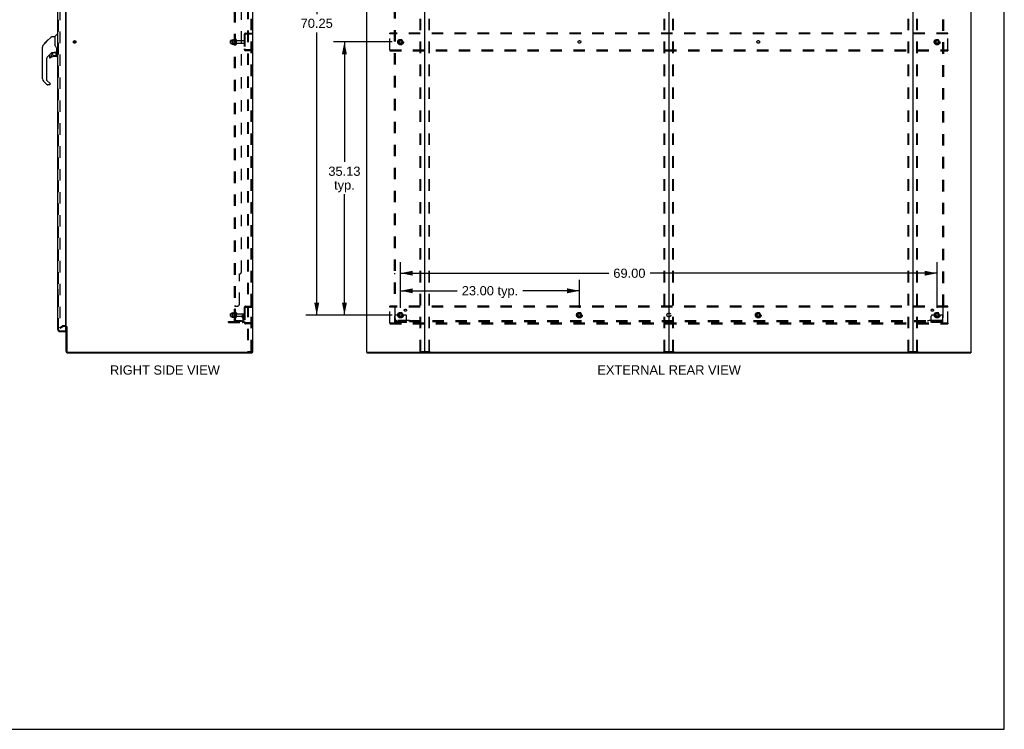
# Model space of a CAD drawing. Header units: inches. Extents: x 0 to 268, y 0 to 174.
# Tile 68 of 71: x 142 to 268, y 0 to 91. Entities that reach past the tile are written whole.
import ezdxf

# ---------------------------------------------------------------- set-up
doc = ezdxf.new("R2010")
doc.units = ezdxf.units.IN
doc.header["$LTSCALE"] = 14.749625
doc.header["$MEASUREMENT"] = 0
doc.linetypes.add('DOT', pattern=[0.2, 0.1, -0.1])
doc.linetypes.add('HIDDEN', pattern=[0.2, 0.1, -0.1])
doc.layers.get('0').update_dxf_attribs({"linetype": 'CONTINUOUS'})
for name, color, linetype in [('DEFAULT_2', 8, 'HIDDEN'), ('DIMENSIONS', 7, 'CONTINUOUS'), ('LEFTHAND_DOOR_ASSEMBLY', 7, 'CONTINUOUS'), ('RIGHTHAND_DOOR_ASSEMBLY', 7, 'CONTINUOUS'), ('SUBPANEL', 7, 'CONTINUOUS')]:
    doc.layers.add(name, color=color, linetype=linetype)
doc.styles.get("Standard").update_dxf_attribs({"font": 'arial.ttf'})
doc.dimstyles.new('DIMSTYLE_1', dxfattribs={"dimtxt": 1.183125, "dimasz": 1.5775, "dimexe": 0.09, "dimexo": 0.07, "dimgap": 0.0375, "dimtad": 0, "dimtih": 1, "dimtoh": 1, "dimzin": 4, "dimdsep": 46, "dimtxsty": 'Standard', "dimblk": '_FILLED', "dimblk1": '_FILLED', "dimblk2": '_FILLED', "dimcen": 0.09, "dimadec": 3, "dimazin": 1, "dimtfac": 1, "dimtdec": 3, "dimtofl": 0, "dimtmove": 0, "dimatfit": 3, "dimldrblk": '_FILLED', "dimfxl": 0, "dimtolj": 1, "dimtzin": 4, "dimarcsym": 0})

# ---------------------------------------------------------------- blocks, each defined once
blk = doc.blocks.new('_FILLED')
at = {"color": 0, "linetype": 'ByBlock'}
blk.add_solid([(0, 0), (-1, 0.2), (-1, -0.2)], dxfattribs=at)
blk = doc.blocks.new('*D2')
at = {"layer": 'DIMENSIONS', "color": 2, "linetype": 'Continuous'}
for p, q in [((146.55, 120.73), (151.73, 120.73)), ((169.18, 120.73), (164.01, 120.73))]:
    blk.add_line(p, q, dxfattribs=at)
at = {"layer": 'DIMENSIONS', "color": 2, "linetype": 'Continuous', "xscale": 1.5775, "yscale": 1.5775, "zscale": 1.5775, "rotation": 180}
blk.add_blockref('_FILLED', (146.55, 120.73), dxfattribs=at)
at = {"layer": 'DIMENSIONS', "color": 2, "linetype": 'Continuous', "xscale": 1.5775, "yscale": 1.5775, "zscale": 1.5775}
blk.add_blockref('_FILLED', (169.18, 120.73), dxfattribs=at)
at = {"layer": 'DIMENSIONS', "color": 2, "linetype": 'Continuous', "insert": (157.87, 121.32), "char_height": 1.1831, "width": 11.1011, "attachment_point": 2, "line_spacing_factor": 0.9}
blk.add_mtext('22.63 USABLE\\PDEPTH', dxfattribs=at)
blk = doc.blocks.new('*D3')
at = {"layer": 'DIMENSIONS', "color": 2, "linetype": 'Continuous'}
for p, q in [((190.53, 54.22), (190.53, 57.82)), ((213.53, 54.22), (213.53, 57.82)), ((190.53, 56.4), (197.82, 56.4)), ((213.53, 56.4), (206.25, 56.4))]:
    blk.add_line(p, q, dxfattribs=at)
at = {"layer": 'DIMENSIONS', "color": 2, "linetype": 'Continuous', "xscale": 1.5775, "yscale": 1.5775, "zscale": 1.5775, "rotation": 180}
blk.add_blockref('_FILLED', (190.53, 56.4), dxfattribs=at)
at = {"layer": 'DIMENSIONS', "color": 2, "linetype": 'Continuous', "xscale": 1.5775, "yscale": 1.5775, "zscale": 1.5775}
blk.add_blockref('_FILLED', (213.53, 56.4), dxfattribs=at)
at = {"layer": 'DIMENSIONS', "color": 2, "linetype": 'Continuous', "insert": (202.03, 57), "char_height": 1.183, "width": 7.2527, "attachment_point": 2, "line_spacing_factor": 0.9}
blk.add_mtext('23.00 typ.', dxfattribs=at)
blk = doc.blocks.new('*D4')
at = {"layer": 'DIMENSIONS', "color": 2, "linetype": 'Continuous'}
for p, q in [((189.43, 123.53), (178.33, 123.53)), ((179.75, 123.53), (179.75, 91.99)), ((179.75, 53.28), (179.75, 89.63)), ((189.43, 53.28), (178.33, 53.28))]:
    blk.add_line(p, q, dxfattribs=at)
at = {"layer": 'DIMENSIONS', "color": 2, "linetype": 'Continuous', "xscale": 1.5775, "yscale": 1.5775, "zscale": 1.5775}
for p, rotation in [((179.75, 123.53), 90), ((179.75, 53.28), 270)]:
    blk.add_blockref('_FILLED', p, dxfattribs=dict(at, rotation=rotation))
at = {"layer": 'DIMENSIONS', "color": 2, "linetype": 'Continuous', "insert": (179.75, 91.4), "char_height": 1.183, "width": 4.1343, "attachment_point": 2, "line_spacing_factor": 0.9}
blk.add_mtext('70.25', dxfattribs=at)
blk = doc.blocks.new('*D5')
at = {"layer": 'DIMENSIONS', "color": 2, "linetype": 'Continuous'}
for p, q in [((190.53, 54.22), (190.53, 60.08)), ((259.53, 54.22), (259.53, 60.08)), ((190.53, 58.66), (217.31, 58.66)), ((259.53, 58.66), (222.62, 58.66))]:
    blk.add_line(p, q, dxfattribs=at)
at = {"layer": 'DIMENSIONS', "color": 2, "linetype": 'Continuous', "xscale": 1.5775, "yscale": 1.5775, "zscale": 1.5775, "rotation": 180}
blk.add_blockref('_FILLED', (190.53, 58.66), dxfattribs=at)
at = {"layer": 'DIMENSIONS', "color": 2, "linetype": 'Continuous', "xscale": 1.5775, "yscale": 1.5775, "zscale": 1.5775}
blk.add_blockref('_FILLED', (259.53, 58.66), dxfattribs=at)
at = {"layer": 'DIMENSIONS', "color": 2, "linetype": 'Continuous', "insert": (219.96, 59.25), "char_height": 1.183, "width": 4.1343, "attachment_point": 2, "line_spacing_factor": 0.9}
blk.add_mtext('69.00', dxfattribs=at)
blk = doc.blocks.new('*D6')
at = {"layer": 'DIMENSIONS', "color": 2, "linetype": 'Continuous'}
for p, q in [((189.43, 88.41), (181.89, 88.41)), ((183.31, 88.41), (183.31, 72.97)), ((183.31, 53.28), (183.31, 68.82)), ((189.43, 53.28), (181.89, 53.28))]:
    blk.add_line(p, q, dxfattribs=at)
at = {"layer": 'DIMENSIONS', "color": 2, "linetype": 'Continuous', "xscale": 1.5775, "yscale": 1.5775, "zscale": 1.5775}
for p, rotation in [((183.31, 88.41), 90), ((183.31, 53.28), 270)]:
    blk.add_blockref('_FILLED', p, dxfattribs=dict(at, rotation=rotation))
at = {"layer": 'DIMENSIONS', "color": 2, "linetype": 'Continuous', "insert": (183.31, 72.37), "char_height": 1.183, "width": 4.1343, "attachment_point": 2, "line_spacing_factor": 0.9}
blk.add_mtext('35.13\\Ptyp.', dxfattribs=at)

msp = doc.modelspace()

# ---------------------------------------------------------------- linework, layer by layer
at = {"color": 7, "linetype": 'Continuous'}
for p, q in [((268.175, 0), (268.175, 173.525)), ((225.035, 128.263), (225.035, 48.551)), ((171.419, 48.511), (171.453, 48.511)), ((171.457, 48.511), (171.457, 48.407)), ((186.212, 48.511), (186.212, 48.407)), ((186.221, 48.511), (186.25, 48.511)), ((193.62, 48.511), (256.45, 48.511)), ((263.82, 48.511), (263.849, 48.511)), ((263.858, 48.511), (263.858, 48.407)), ((0, 0), (268.175, 0))]:
    msp.add_line(p, q, dxfattribs=at)
at = {"color": 3, "linetype": 'Continuous'}
for p, q in [((171.509, 128.303), (171.509, 48.511)), ((186.16, 128.303), (186.16, 48.511)), ((193.66, 48.551), (193.66, 128.263)), ((256.41, 128.263), (256.41, 48.551)), ((263.91, 48.511), (263.91, 128.303)), ((147.509, 51.855), (147.509, 124.959)), ((147.509, 48.654), (147.509, 51.803)), ((147.613, 51.814), (147.613, 48.654)), ((147.755, 48.511), (171.419, 48.511)), ((147.755, 48.407), (171.457, 48.407)), ((171.509, 48.511), (171.453, 48.511)), ((186.221, 48.511), (186.16, 48.511)), ((186.212, 48.407), (263.858, 48.407)), ((186.25, 48.511), (193.62, 48.511)), ((256.45, 48.511), (263.82, 48.511)), ((263.849, 48.511), (263.91, 48.511))]:
    msp.add_line(p, q, dxfattribs=at)
for centre, radius, start, end in [((147.366, 51.661), 0.142, 0, 63.51872), ((147.755, 48.654), 0.246, 180, 270), ((147.755, 48.654), 0.142, 180, 270), ((193.62, 48.551), 0.04, 270, 360), ((256.45, 48.551), 0.04, 180, 270)]:
    msp.add_arc(centre, radius, start, end, dxfattribs=at)
at = {"color": 7, "linetype": 'Continuous'}
for centre, radius, start, end in [((147.366, 51.661), 0.246, 35.32724, 51.92273), ((193.7, 48.551), 0.04, 180, 270), ((224.995, 48.551), 0.04, 270, 360), ((225.075, 48.551), 0.04, 180, 270), ((256.37, 48.551), 0.04, 270, 360)]:
    msp.add_arc(centre, radius, start, end, dxfattribs=at)
at = {"layer": 'DEFAULT_2', "color": 8, "linetype": 'HIDDEN'}
for p, q in [((170.83, 128.22), (170.83, 48.595)), ((170.934, 128.22), (170.934, 48.595)), ((171.331, 48.625), (171.331, 128.19)), ((171.405, 48.625), (171.405, 128.19)), ((193.056, 48.625), (193.056, 128.19)), ((193.129, 48.625), (193.129, 128.19)), ((194.19, 48.625), (194.19, 128.19)), ((194.264, 48.625), (194.264, 128.19)), ((224.431, 48.625), (224.431, 128.19)), ((224.504, 48.625), (224.504, 128.19)), ((225.565, 48.625), (225.565, 128.19)), ((225.639, 48.625), (225.639, 128.19)), ((255.806, 48.625), (255.806, 128.19)), ((255.879, 48.625), (255.879, 128.19)), ((256.94, 48.625), (256.94, 128.19)), ((257.014, 48.625), (257.014, 128.19)), ((146.696, 125.142), (146.696, 51.673)), ((168.844, 88.663), (168.844, 88.152)), ((168.854, 88.685), (169.082, 88.685)), ((169.11, 88.763), (169.11, 88.051)), ((169.18, 88.741), (169.18, 88.073)), ((169.305, 88.15), (169.305, 88.665)), ((169.415, 88.15), (169.415, 88.665)), ((170.405, 89.286), (170.405, 87.529)), ((170.509, 89.286), (170.509, 87.529)), ((170.651, 89.532), (171.405, 89.532)), ((170.651, 89.428), (171.405, 89.428)), ((170.733, 89.532), (170.733, 89.428)), ((189.16, 89.428), (189.16, 89.532)), ((260.91, 89.532), (189.16, 89.532)), ((189.16, 87.386), (189.16, 89.428)), ((260.91, 89.428), (189.16, 89.428)), ((190.372, 88.68), (190.217, 88.412)), ((190.689, 88.685), (190.38, 88.685)), ((190.852, 88.412), (190.698, 88.68)), ((259.372, 88.68), (259.217, 88.412)), ((259.689, 88.685), (259.38, 88.685)), ((259.852, 88.412), (259.698, 88.68)), ((260.91, 89.428), (260.91, 89.532)), ((260.91, 87.386), (260.91, 89.428)), ((168.68, 88.25), (168.68, 88.565)), ((168.71, 88.595), (169.305, 88.595)), ((168.71, 88.22), (169.305, 88.22)), ((168.864, 88.591), (168.844, 88.611)), ((168.864, 88.224), (168.844, 88.204)), ((168.854, 88.13), (169.082, 88.13)), ((169.16, 88.591), (168.864, 88.591)), ((168.864, 88.591), (168.864, 88.224)), ((169.16, 88.224), (168.864, 88.224)), ((169.16, 88.591), (169.18, 88.611)), ((169.16, 88.591), (169.16, 88.224)), ((169.16, 88.224), (169.18, 88.204)), ((169.477, 88.572), (170.375, 88.572)), ((169.477, 88.242), (170.375, 88.242)), ((171.405, 87.386), (170.651, 87.386)), ((170.733, 87.386), (170.733, 87.282)), ((189.16, 87.386), (189.16, 87.282)), ((189.16, 87.386), (260.91, 87.386)), ((190.217, 88.402), (190.372, 88.135)), ((190.689, 88.13), (190.38, 88.13)), ((190.698, 88.135), (190.852, 88.402)), ((259.217, 88.402), (259.372, 88.135)), ((259.689, 88.13), (259.38, 88.13)), ((259.698, 88.135), (259.852, 88.402)), ((260.91, 87.386), (260.91, 87.282)), ((171.405, 87.282), (170.651, 87.282)), ((189.16, 87.282), (260.91, 87.282)), ((168.68, 53.125), (168.68, 53.44)), ((168.71, 53.47), (169.305, 53.47)), ((168.844, 53.538), (168.844, 53.027)), ((168.864, 53.466), (168.844, 53.486)), ((168.854, 53.56), (169.082, 53.56)), ((169.16, 53.466), (168.864, 53.466)), ((168.864, 53.466), (168.864, 53.099)), ((169.11, 53.638), (169.11, 52.926)), ((169.16, 53.466), (169.18, 53.486)), ((169.16, 53.466), (169.16, 53.099)), ((169.18, 53.616), (169.18, 52.948)), ((169.305, 53.025), (169.305, 53.54)), ((169.415, 53.025), (169.415, 53.54)), ((169.477, 53.447), (170.375, 53.447)), ((170.211, 53.282), (170.301, 53.282)), ((170.211, 52.942), (170.211, 53.282)), ((170.301, 53.282), (170.405, 53.282)), ((170.301, 52.581), (170.301, 53.282)), ((170.315, 52.942), (170.315, 53.282)), ((170.405, 53.282), (170.366, 53.282)), ((170.405, 54.161), (170.405, 52.404)), ((170.509, 54.161), (170.509, 52.404)), ((170.651, 54.407), (171.405, 54.407)), ((170.651, 54.303), (171.405, 54.303)), ((170.733, 54.407), (170.733, 54.303)), ((189.16, 54.303), (189.16, 54.407)), ((260.91, 54.407), (189.16, 54.407)), ((189.16, 52.261), (189.16, 54.303)), ((260.91, 54.303), (189.16, 54.303)), ((189.999, 53.282), (189.91, 53.282)), ((190.12, 53.282), (189.999, 53.282)), ((190.36, 53.282), (190.12, 53.282)), ((190.372, 53.555), (190.217, 53.287)), ((190.217, 53.277), (190.372, 53.01)), ((190.689, 53.56), (190.38, 53.56)), ((190.852, 53.287), (190.698, 53.555)), ((190.698, 53.01), (190.852, 53.277)), ((190.71, 53.282), (190.949, 53.282)), ((191.071, 53.282), (190.949, 53.282)), ((191.16, 53.282), (191.071, 53.282)), ((213.372, 53.555), (213.217, 53.287)), ((213.217, 53.277), (213.372, 53.01)), ((213.689, 53.56), (213.38, 53.56)), ((213.852, 53.287), (213.698, 53.555)), ((213.698, 53.01), (213.852, 53.277)), ((236.372, 53.555), (236.217, 53.287)), ((236.217, 53.277), (236.372, 53.01)), ((236.689, 53.56), (236.38, 53.56)), ((236.852, 53.287), (236.698, 53.555)), ((236.698, 53.01), (236.852, 53.277)), ((258.999, 53.282), (258.91, 53.282)), ((259.12, 53.282), (258.999, 53.282)), ((259.36, 53.282), (259.12, 53.282)), ((259.372, 53.555), (259.217, 53.287)), ((259.217, 53.277), (259.372, 53.01)), ((259.689, 53.56), (259.38, 53.56)), ((259.852, 53.287), (259.698, 53.555)), ((259.698, 53.01), (259.852, 53.277)), ((259.71, 53.282), (259.949, 53.282)), ((260.071, 53.282), (259.949, 53.282)), ((260.16, 53.282), (260.071, 53.282)), ((260.91, 54.303), (260.91, 54.407)), ((260.91, 52.261), (260.91, 54.303)), ((168.405, 52.438), (170.158, 52.438)), ((168.405, 52.334), (168.405, 52.438)), ((168.405, 52.334), (170.158, 52.334)), ((168.652, 52.334), (168.652, 52.438)), ((168.71, 53.095), (169.305, 53.095)), ((168.864, 53.099), (168.844, 53.079)), ((168.854, 53.005), (169.082, 53.005)), ((169.16, 53.099), (168.864, 53.099)), ((168.908, 52.334), (168.908, 52.438)), ((169.16, 53.099), (169.18, 53.079)), ((169.477, 53.117), (170.375, 53.117)), ((170.315, 53.107), (170.211, 53.107)), ((170.232, 52.875), (170.281, 52.807)), ((170.317, 52.936), (170.366, 52.868)), ((171.405, 52.261), (170.651, 52.261)), ((171.405, 52.157), (170.651, 52.157)), ((170.733, 52.261), (170.733, 52.157)), ((189.16, 52.261), (260.91, 52.261)), ((189.16, 52.261), (189.16, 52.157)), ((189.16, 52.157), (260.91, 52.157)), ((189.785, 52.334), (189.785, 53.157)), ((191.285, 52.438), (189.785, 52.438)), ((191.285, 52.334), (189.785, 52.334)), ((190.032, 52.334), (190.032, 52.438)), ((190.288, 52.334), (190.288, 52.438)), ((190.689, 53.005), (190.38, 53.005)), ((190.782, 52.334), (190.782, 52.438)), ((191.038, 52.334), (191.038, 52.438)), ((191.285, 52.334), (191.285, 53.157)), ((213.689, 53.005), (213.38, 53.005)), ((236.689, 53.005), (236.38, 53.005)), ((258.785, 52.334), (258.785, 53.157)), ((260.285, 52.438), (258.785, 52.438)), ((260.285, 52.334), (258.785, 52.334)), ((259.032, 52.334), (259.032, 52.438)), ((259.288, 52.334), (259.288, 52.438)), ((259.689, 53.005), (259.38, 53.005)), ((259.782, 52.334), (259.782, 52.438)), ((260.038, 52.334), (260.038, 52.438)), ((260.285, 52.334), (260.285, 53.157)), ((260.91, 52.261), (260.91, 52.157)), ((146.696, 51.693), (147.036, 51.889)), ((146.748, 51.603), (146.696, 51.693)), ((146.748, 51.603), (147.088, 51.799)), ((147.366, 51.907), (147.105, 51.907)), ((147.366, 51.803), (147.105, 51.803)), ((170.83, 48.595), (171.31, 48.595)), ((171.31, 48.595), (171.384, 48.595)), ((193.077, 48.595), (194.242, 48.595)), ((224.452, 48.595), (225.617, 48.595)), ((255.827, 48.595), (256.992, 48.595))]:
    msp.add_line(p, q, dxfattribs=at)
for points in [[(146.696, 51.673), (146.696, 51.67), (146.697, 51.668), (146.697, 51.666), (146.698, 51.664), (146.699, 51.662)], [(146.714, 51.653), (146.712, 51.653), (146.71, 51.653), (146.708, 51.654), (146.706, 51.655), (146.705, 51.656), (146.703, 51.657), (146.701, 51.658), (146.7, 51.66), (146.699, 51.662)], [(146.721, 51.655), (146.72, 51.654), (146.718, 51.653), (146.716, 51.653), (146.714, 51.653), (146.714, 51.653)], [(171.331, 48.625), (171.33, 48.617), (171.328, 48.61), (171.325, 48.603), (171.321, 48.599), (171.316, 48.596), (171.31, 48.595)], [(171.405, 48.625), (171.404, 48.617), (171.402, 48.61), (171.399, 48.603), (171.394, 48.599), (171.389, 48.596), (171.384, 48.595)], [(193.077, 48.595), (193.071, 48.596), (193.066, 48.599), (193.062, 48.603), (193.059, 48.61), (193.057, 48.617), (193.056, 48.625)], [(193.129, 48.625), (193.13, 48.617), (193.132, 48.61), (193.136, 48.603), (193.14, 48.599), (193.145, 48.596), (193.151, 48.595)], [(194.169, 48.595), (194.175, 48.596), (194.179, 48.599), (194.184, 48.603), (194.187, 48.61), (194.189, 48.617), (194.19, 48.625)], [(194.264, 48.625), (194.263, 48.617), (194.261, 48.61), (194.257, 48.603), (194.253, 48.599), (194.248, 48.596), (194.242, 48.595)], [(224.452, 48.595), (224.446, 48.596), (224.441, 48.599), (224.437, 48.603), (224.434, 48.61), (224.432, 48.617), (224.431, 48.625)], [(224.504, 48.625), (224.505, 48.617), (224.507, 48.61), (224.511, 48.603), (224.515, 48.599), (224.52, 48.596), (224.526, 48.595)], [(225.544, 48.595), (225.55, 48.596), (225.554, 48.599), (225.559, 48.603), (225.562, 48.61), (225.564, 48.617), (225.565, 48.625)], [(225.639, 48.625), (225.638, 48.617), (225.636, 48.61), (225.632, 48.603), (225.628, 48.599), (225.623, 48.596), (225.617, 48.595)], [(255.827, 48.595), (255.821, 48.596), (255.816, 48.599), (255.812, 48.603), (255.809, 48.61), (255.807, 48.617), (255.806, 48.625)], [(255.879, 48.625), (255.88, 48.617), (255.882, 48.61), (255.886, 48.603), (255.89, 48.599), (255.895, 48.596), (255.901, 48.595)], [(256.919, 48.595), (256.925, 48.596), (256.929, 48.599), (256.934, 48.603), (256.937, 48.61), (256.939, 48.617), (256.94, 48.625)], [(257.014, 48.625), (257.013, 48.617), (257.011, 48.61), (257.007, 48.603), (257.003, 48.599), (256.998, 48.596), (256.992, 48.595)]]:
    msp.add_lwpolyline(points, dxfattribs=at)
for centre, radius in [((190.535, 88.407), 0.372), ((190.535, 88.407), 0.356), ((190.535, 88.407), 0.312), ((259.535, 88.407), 0.372), ((259.535, 88.407), 0.356), ((259.535, 88.407), 0.312), ((148.613, 88.407), 0.164), ((148.613, 88.407), 0.124), ((190.535, 88.407), 0.204), ((190.535, 88.407), 0.188), ((190.535, 88.407), 0.183), ((190.535, 88.407), 0.165), ((259.535, 88.407), 0.204), ((259.535, 88.407), 0.188), ((259.535, 88.407), 0.183), ((259.535, 88.407), 0.165), ((190.535, 53.282), 0.372), ((190.535, 53.282), 0.356), ((190.535, 53.282), 0.312), ((190.535, 53.282), 0.204), ((190.535, 53.282), 0.188), ((190.535, 53.282), 0.183), ((190.535, 53.282), 0.165), ((213.535, 53.282), 0.372), ((213.535, 53.282), 0.356), ((213.535, 53.282), 0.312), ((213.535, 53.282), 0.204), ((213.535, 53.282), 0.188), ((213.535, 53.282), 0.183), ((213.535, 53.282), 0.165), ((236.535, 53.282), 0.372), ((236.535, 53.282), 0.356), ((236.535, 53.282), 0.312), ((236.535, 53.282), 0.204), ((236.535, 53.282), 0.188), ((236.535, 53.282), 0.183), ((236.535, 53.282), 0.165), ((259.535, 53.282), 0.372), ((259.535, 53.282), 0.356), ((259.535, 53.282), 0.312), ((259.535, 53.282), 0.204), ((259.535, 53.282), 0.188), ((259.535, 53.282), 0.183), ((259.535, 53.282), 0.165)]:
    msp.add_circle(centre, radius, dxfattribs=at)
at = {"layer": 'DEFAULT_2', "color": 8, "linetype": 'DOT'}
for centre in [(190.535, 88.407), (213.535, 88.407), (236.535, 88.407), (259.535, 88.407), (190.535, 53.282), (213.535, 53.282), (236.535, 53.282), (259.535, 53.282)]:
    msp.add_circle(centre, 0.17, dxfattribs=at)
at = {"layer": 'DEFAULT_2', "color": 8, "linetype": 'HIDDEN'}
for centre, radius, start, end in [((168.854, 88.675), 0.01, 90, 174.80617), ((168.985, 88.663), 0.141, 174.79195, 180), ((169.063, 88.695), 0.01, 270, 336.03207), ((169.71, 88.407), 0.698, 149.33687, 156.03207), ((169.141, 88.741), 0.0384, 0, 145.55034), ((169.36, 88.665), 0.055, 360, 180), ((170.651, 89.286), 0.246, 90, 180), ((170.651, 89.286), 0.142, 90, 180), ((190.38, 88.675), 0.01, 90.01235, 149.98915), ((190.689, 88.675), 0.01, 30.01204, 89.98872), ((259.38, 88.675), 0.01, 90.01235, 149.98915), ((259.689, 88.675), 0.01, 30.01204, 89.98872), ((168.71, 88.565), 0.03, 90, 180.00001), ((168.71, 88.25), 0.03, 179.99999, 270), ((168.985, 88.152), 0.141, 180, 185.20805), ((168.854, 88.14), 0.01, 185.19383, 270), ((169.063, 88.12), 0.01, 23.96793, 90), ((169.71, 88.407), 0.698, 203.96793, 210.66313), ((169.141, 88.073), 0.0384, 214.44966, 360), ((169.36, 88.15), 0.055, 180, 0), ((169.477, 88.635), 0.0625, 180, 270), ((169.477, 88.18), 0.0625, 90, 180), ((170.375, 88.542), 0.03, 360, 90), ((170.375, 88.272), 0.03, 270, 0), ((170.651, 87.529), 0.246, 180, 270), ((170.651, 87.529), 0.142, 180, 270), ((190.226, 88.407), 0.01, 150.01268, 209.98829), ((190.38, 88.14), 0.01, 210.01204, 269.98872), ((190.689, 88.14), 0.01, 270.01235, 329.98915), ((190.844, 88.407), 0.01, 330.01268, 29.98829), ((259.226, 88.407), 0.01, 150.01268, 209.98829), ((259.38, 88.14), 0.01, 210.01204, 269.98872), ((259.689, 88.14), 0.01, 270.01235, 329.98915), ((259.844, 88.407), 0.01, 330.01268, 29.98829), ((168.71, 53.44), 0.03, 90, 180.00001), ((168.854, 53.55), 0.01, 90, 174.80617), ((168.985, 53.538), 0.141, 174.79195, 180), ((169.063, 53.57), 0.01, 270, 336.03207), ((169.71, 53.282), 0.698, 149.33687, 156.03207), ((169.141, 53.616), 0.0384, 0, 145.55034), ((169.36, 53.54), 0.055, 360, 180), ((169.477, 53.51), 0.0625, 180, 270), ((170.375, 53.417), 0.03, 360, 90), ((170.651, 54.161), 0.246, 90, 180), ((170.651, 54.161), 0.142, 90, 180), ((189.91, 53.157), 0.125, 90, 180), ((190.226, 53.282), 0.01, 150.01268, 209.98829), ((190.535, 53.282), 0.175, 180, 360), ((190.38, 53.55), 0.01, 90.01235, 149.98915), ((190.689, 53.55), 0.01, 30.01204, 89.98872), ((190.844, 53.282), 0.01, 330.01268, 29.98829), ((191.16, 53.157), 0.125, 0, 90), ((213.226, 53.282), 0.01, 150.01268, 209.98829), ((213.38, 53.55), 0.01, 90.01235, 149.98915), ((213.689, 53.55), 0.01, 30.01204, 89.98872), ((213.844, 53.282), 0.01, 330.01268, 29.98829), ((236.226, 53.282), 0.01, 150.01268, 209.98829), ((236.38, 53.55), 0.01, 90.01235, 149.98915), ((236.689, 53.55), 0.01, 30.01204, 89.98872), ((236.844, 53.282), 0.01, 330.01268, 29.98829), ((258.91, 53.157), 0.125, 90, 180), ((259.226, 53.282), 0.01, 150.01268, 209.98829), ((259.535, 53.282), 0.175, 180, 360), ((259.38, 53.55), 0.01, 90.01235, 149.98915), ((259.689, 53.55), 0.01, 30.01204, 89.98872), ((259.844, 53.282), 0.01, 330.01268, 29.98829), ((260.16, 53.157), 0.125, 0, 90), ((168.71, 53.125), 0.03, 179.99999, 270), ((168.985, 53.027), 0.141, 180, 185.20805), ((168.854, 53.015), 0.01, 185.19383, 270), ((169.063, 52.995), 0.01, 23.96793, 90), ((169.71, 53.282), 0.698, 203.96793, 210.66313), ((169.141, 52.948), 0.0384, 214.44966, 360), ((169.36, 53.025), 0.055, 180, 0), ((169.477, 53.055), 0.0625, 90, 180), ((170.158, 52.581), 0.246, 270, 360), ((170.158, 52.581), 0.142, 270, 360), ((170.325, 52.942), 0.114, 180, 215.75389), ((170.197, 52.746), 0.104, 0, 35.75389), ((170.325, 52.942), 0.01, 180, 215.75389), ((170.197, 52.746), 0.208, 0, 35.75389), ((170.375, 53.147), 0.03, 270, 0), ((170.651, 52.404), 0.246, 180, 270), ((170.651, 52.404), 0.142, 180, 270), ((190.38, 53.015), 0.01, 210.01204, 269.98872), ((190.689, 53.015), 0.01, 270.01235, 329.98915), ((213.38, 53.015), 0.01, 210.01204, 269.98872), ((213.689, 53.015), 0.01, 270.01235, 329.98915), ((236.38, 53.015), 0.01, 210.01204, 269.98872), ((236.689, 53.015), 0.01, 270.01235, 329.98915), ((259.38, 53.015), 0.01, 210.01204, 269.98872), ((259.689, 53.015), 0.01, 270.01235, 329.98915), ((147.105, 51.77), 0.137, 90, 120), ((147.105, 51.77), 0.033, 90, 120), ((147.366, 51.661), 0.246, 51.92273, 90), ((147.366, 51.661), 0.142, 63.51872, 90), ((147.366, 51.661), 0.246, 0, 35.32724)]:
    msp.add_arc(centre, radius, start, end, dxfattribs=at)
at = {"layer": 'LEFTHAND_DOOR_ASSEMBLY', "color": 8, "linetype": 'HIDDEN'}
for p, q in [((146.555, 51.404), (146.555, 125.411)), ((146.697, 51.261), (147.41, 51.261))]:
    msp.add_line(p, q, dxfattribs=at)
at = {"layer": 'LEFTHAND_DOOR_ASSEMBLY', "color": 7, "linetype": 'Continuous'}
for p, q in [((144.463, 87.701), (144.482, 87.721)), ((144.463, 87.224), (144.463, 87.701)), ((144.463, 87.224), (144.482, 87.205))]:
    msp.add_line(p, q, dxfattribs=at)
for centre, radius, start, end in [((144.915, 87.736), 0.433, 137.27268, 137.76144), ((145.467, 86.535), 0.0787, 90, 180), ((145.467, 86.416), 0.0787, 180, 309.5212), ((146.254, 86.614), 0.0787, 270, 360), ((146.136, 86.852), 0.197, 4.49984, 45), ((146.313, 87.09), 0.0197, 270, 360), ((144.876, 83.649), 0.394, 180, 225), ((145.388, 82.974), 0.0787, 270, 347.64639)]:
    msp.add_arc(centre, radius, start, end, dxfattribs=at)
at = {"layer": 'LEFTHAND_DOOR_ASSEMBLY', "color": 8, "linetype": 'HIDDEN'}
msp.add_arc((146.697, 51.404), 0.142, 180, 270, dxfattribs=at)
at = {"layer": 'RIGHTHAND_DOOR_ASSEMBLY', "color": 3, "linetype": 'Continuous'}
for p, q in [((146.451, 51.404), (146.451, 125.411)), ((147.43, 125.533), (147.43, 51.281)), ((146.697, 51.157), (147.43, 51.157))]:
    msp.add_line(p, q, dxfattribs=at)
at = {"layer": 'RIGHTHAND_DOOR_ASSEMBLY', "color": 8, "linetype": 'HIDDEN'}
for p, q in [((146.555, 51.404), (146.555, 125.411)), ((146.697, 51.261), (147.41, 51.261))]:
    msp.add_line(p, q, dxfattribs=at)
at = {"layer": 'RIGHTHAND_DOOR_ASSEMBLY', "color": 7, "linetype": 'Continuous'}
for p, q in [((145.016, 88.449), (145.64, 89.073)), ((145.696, 89.096), (146.057, 89.096)), ((146.057, 89.096), (146.057, 87.992)), ((146.063, 89.102), (146.361, 89.4)), ((146.451, 89.411), (146.388, 89.411)), ((144.482, 83.649), (144.482, 87.752)), ((144.597, 88.029), (144.876, 88.308)), ((144.703, 88.203), (144.707, 88.206)), ((144.703, 88.203), (144.77, 88.203)), ((144.707, 88.206), (144.773, 88.206)), ((144.708, 88.207), (145.117, 88.617)), ((144.708, 88.207), (144.774, 88.207)), ((144.856, 88.288), (144.789, 88.288)), ((144.875, 88.308), (145.009, 88.441)), ((144.875, 88.375), (144.942, 88.375)), ((144.903, 88.335), (144.876, 88.308)), ((144.937, 88.369), (144.903, 88.335)), ((144.98, 88.413), (144.937, 88.369)), ((145.024, 88.457), (144.957, 88.457)), ((145.016, 88.449), (144.98, 88.413)), ((145.034, 88.533), (145.101, 88.533)), ((145.117, 88.617), (145.119, 88.619)), ((145.184, 88.617), (145.117, 88.617)), ((145.118, 88.617), (145.184, 88.617)), ((145.119, 88.619), (145.186, 88.619)), ((146.076, 88.001), (146.057, 88.054)), ((146.105, 87.935), (146.076, 88.001)), ((146.333, 87.069), (146.333, 87.475)), ((144.994, 86.115), (144.994, 83.563)), ((145.669, 87.034), (145.167, 86.533)), ((145.388, 86.535), (145.388, 86.416)), ((145.467, 86.614), (145.619, 86.614)), ((145.628, 86.617), (145.699, 86.689)), ((145.703, 87.024), (145.703, 86.698)), ((145.745, 87.029), (145.833, 87.029)), ((146.018, 87.071), (146.313, 87.071)), ((146.254, 86.535), (146.018, 86.535)), ((146.195, 87.071), (146.275, 86.991)), ((146.267, 86.983), (146.261, 86.977)), ((146.313, 86.852), (146.333, 86.852)), ((146.333, 86.614), (146.333, 86.852)), ((146.372, 87.029), (146.451, 87.029)), ((145.05, 82.918), (144.598, 83.371)), ((145.017, 83.508), (145.453, 83.072)), ((145.388, 82.895), (145.106, 82.895)), ((145.467, 83.039), (145.467, 82.974)), ((146.391, 78.142), (146.391, 77.172)), ((146.451, 78.157), (146.406, 78.157)), ((146.438, 78.057), (146.438, 77.257)), ((146.406, 77.157), (146.451, 77.157)), ((146.391, 56.642), (146.391, 55.672)), ((146.451, 56.657), (146.406, 56.657)), ((146.438, 56.557), (146.438, 55.757)), ((146.406, 55.657), (146.451, 55.657)), ((147.41, 51.261), (147.43, 51.261)), ((147.43, 51.261), (147.43, 51.157))]:
    msp.add_line(p, q, dxfattribs=at)
for points in [[(145.64, 89.073), (145.648, 89.08), (145.657, 89.086), (145.666, 89.09), (145.676, 89.093), (145.686, 89.095), (145.696, 89.096)], [(144.597, 88.029), (144.577, 88.008), (144.552, 87.975), (144.53, 87.94), (144.513, 87.903), (144.499, 87.864), (144.489, 87.824), (144.484, 87.783), (144.482, 87.752)], [(146.28, 87.646), (146.229, 87.719), (146.18, 87.797), (146.139, 87.868), (146.105, 87.935)], [(146.333, 87.475), (146.332, 87.499), (146.327, 87.533), (146.318, 87.567), (146.306, 87.599), (146.291, 87.628), (146.28, 87.646)], [(145.833, 87.029), (145.834, 87.029), (145.842, 87.03), (145.85, 87.032), (145.86, 87.035), (145.872, 87.039), (145.885, 87.044), (145.9, 87.049), (145.917, 87.055), (145.934, 87.059), (145.953, 87.064), (145.972, 87.067), (145.991, 87.069), (146.009, 87.07), (146.018, 87.071)], [(146.313, 86.852), (146.312, 86.866), (146.311, 86.879), (146.308, 86.893), (146.304, 86.906), (146.299, 86.919), (146.293, 86.932), (146.287, 86.944), (146.279, 86.956), (146.27, 86.967), (146.261, 86.977)], [(146.275, 86.991), (146.275, 86.991), (146.274, 86.99), (146.273, 86.989), (146.272, 86.988), (146.271, 86.987), (146.267, 86.983)], [(146.436, 78.093), (146.436, 78.088), (146.437, 78.082), (146.437, 78.076), (146.437, 78.07), (146.437, 78.063), (146.438, 78.057)], [(146.438, 77.257), (146.437, 77.251), (146.437, 77.245), (146.437, 77.239), (146.437, 77.233), (146.436, 77.227), (146.436, 77.221)], [(146.436, 56.593), (146.436, 56.588), (146.437, 56.582), (146.437, 56.576), (146.437, 56.57), (146.437, 56.563), (146.438, 56.557)], [(146.438, 55.757), (146.437, 55.751), (146.437, 55.745), (146.437, 55.739), (146.437, 55.733), (146.436, 55.727), (146.436, 55.721)]]:
    msp.add_lwpolyline(points, dxfattribs=at)
msp.add_circle((146.018, 86.83), 0.217, dxfattribs=at)
for centre, radius, start, end in [((146.077, 89.088), 0.0197, 135, 180), ((146.388, 89.372), 0.0394, 90, 135), ((144.915, 87.736), 0.433, 137.27268, 137.76144), ((145.585, 86.115), 0.591, 135, 180), ((145.467, 86.535), 0.0787, 90, 180), ((145.467, 86.416), 0.0787, 180, 309.5212), ((146.018, 85.748), 0.787, 90, 129.5212), ((145.745, 86.832), 0.197, 90, 135), ((145.619, 86.626), 0.0118, 270, 315), ((145.691, 86.698), 0.0118, 315, 360), ((146.254, 86.614), 0.0787, 270, 360), ((146.136, 86.852), 0.197, 0, 45), ((146.313, 87.09), 0.0197, 270, 360), ((146.372, 87.069), 0.0394, 180, 270), ((144.876, 83.649), 0.394, 180, 225), ((145.073, 83.563), 0.0787, 180, 225), ((145.106, 82.974), 0.0787, 225, 270), ((145.388, 82.974), 0.0787, 270, 360), ((145.419, 83.039), 0.0472, 0, 45), ((146.406, 78.142), 0.015, 90, 180), ((146.436, 78.142), 0.015, 0, 90), ((146.406, 77.172), 0.015, 180, 270), ((146.436, 77.172), 0.015, 270, 360), ((146.406, 56.642), 0.015, 90, 180), ((146.436, 56.642), 0.015, 0, 90), ((146.406, 55.672), 0.015, 180, 270), ((146.436, 55.672), 0.015, 270, 360)]:
    msp.add_arc(centre, radius, start, end, dxfattribs=at)
at = {"layer": 'RIGHTHAND_DOOR_ASSEMBLY', "color": 3, "linetype": 'Continuous'}
for centre, radius, start, end in [((146.697, 51.404), 0.246, 180, 270), ((147.41, 51.281), 0.02, 270, 360)]:
    msp.add_arc(centre, radius, start, end, dxfattribs=at)
at = {"layer": 'RIGHTHAND_DOOR_ASSEMBLY', "color": 8, "linetype": 'HIDDEN'}
msp.add_arc((146.697, 51.404), 0.142, 180, 270, dxfattribs=at)
at = {"layer": 'SUBPANEL', "color": 8, "linetype": 'HIDDEN'}
for p, q in [((169.18, 52.563), (169.18, 124.251)), ((169.305, 52.563), (169.305, 124.251)), ((189.691, 122.376), (189.691, 54.438)), ((189.816, 122.376), (189.816, 54.438)), ((260.253, 54.438), (260.253, 122.376)), ((260.378, 54.438), (260.378, 122.376)), ((170.055, 58.813), (170.055, 118.001)), ((169.305, 88.657), (169.18, 88.657)), ((169.305, 88.157), (169.18, 88.157)), ((169.805, 54.688), (169.805, 58.563)), ((189.816, 58.563), (189.691, 58.563)), ((260.253, 58.563), (260.378, 58.563)), ((169.305, 54.403), (169.18, 54.403)), ((169.305, 54.041), (169.18, 54.041)), ((169.305, 53.76), (169.18, 53.76)), ((169.305, 53.532), (169.18, 53.532)), ((169.232, 54.437), (169.229, 54.435)), ((169.234, 54.438), (169.555, 54.438)), ((189.691, 54.438), (189.857, 54.438)), ((189.797, 54.421), (189.804, 54.414)), ((189.816, 52.813), (189.816, 54.403)), ((260.213, 54.438), (260.378, 54.438)), ((260.253, 54.403), (260.253, 52.813)), ((169.305, 53.032), (169.18, 53.032)), ((169.305, 52.563), (169.18, 52.563)), ((169.234, 52.525), (169.33, 52.604)), ((169.417, 52.563), (170.055, 52.563)), ((170.055, 52.438), (169.417, 52.438)), ((169.805, 52.563), (169.805, 52.438)), ((170.055, 52.563), (170.055, 52.438)), ((191.656, 52.563), (190.066, 52.563)), ((191.691, 52.438), (191.691, 52.604)), ((191.691, 52.563), (258.378, 52.563)), ((191.691, 52.438), (258.378, 52.438)), ((195.816, 52.563), (195.816, 52.438)), ((254.253, 52.563), (254.253, 52.438)), ((258.378, 52.438), (258.378, 52.604)), ((258.396, 52.545), (258.403, 52.552)), ((260.003, 52.563), (258.414, 52.563))]:
    msp.add_line(p, q, dxfattribs=at)
for points in [[(169.199, 54.421), (169.196, 54.42), (169.192, 54.418), (169.189, 54.416), (169.187, 54.414), (169.184, 54.412), (169.182, 54.41), (169.181, 54.408), (169.18, 54.406), (169.18, 54.405), (169.18, 54.403)], [(169.187, 54.414), (169.184, 54.412), (169.182, 54.41), (169.181, 54.408), (169.18, 54.406), (169.18, 54.405), (169.18, 54.403)], [(169.214, 54.428), (169.207, 54.425), (169.203, 54.423), (169.199, 54.421)], [(169.234, 54.438), (169.232, 54.437), (169.229, 54.435), (169.226, 54.433), (169.222, 54.431), (169.218, 54.43), (169.214, 54.428)], [(169.319, 54.419), (169.315, 54.416), (169.313, 54.414), (169.311, 54.413), (169.309, 54.411), (169.307, 54.409), (169.306, 54.408), (169.305, 54.406), (169.305, 54.405), (169.305, 54.403)], [(169.311, 54.413), (169.309, 54.411), (169.307, 54.409), (169.306, 54.408), (169.305, 54.406), (169.305, 54.405), (169.305, 54.403)], [(169.33, 54.438), (169.331, 54.436), (169.331, 54.435), (169.331, 54.433), (169.33, 54.431), (169.33, 54.429), (169.329, 54.428), (169.328, 54.426), (169.326, 54.424), (169.325, 54.423), (169.323, 54.421), (169.321, 54.42), (169.319, 54.419)], [(169.331, 54.433), (169.33, 54.431), (169.33, 54.429), (169.329, 54.428), (169.328, 54.426), (169.326, 54.424), (169.325, 54.423), (169.323, 54.421)], [(169.33, 54.438), (169.331, 54.436), (169.331, 54.435)], [(189.777, 54.438), (189.78, 54.437), (189.782, 54.435), (189.784, 54.433), (189.787, 54.431), (189.789, 54.43), (189.79, 54.428), (189.792, 54.426), (189.794, 54.425), (189.796, 54.423), (189.797, 54.421)], [(189.804, 54.414), (189.806, 54.412), (189.808, 54.41), (189.81, 54.408), (189.812, 54.406), (189.814, 54.405), (189.816, 54.403)], [(189.83, 54.413), (189.827, 54.411), (189.825, 54.409), (189.822, 54.408), (189.82, 54.406), (189.818, 54.405), (189.816, 54.403)], [(189.857, 54.438), (189.856, 54.436), (189.855, 54.435), (189.854, 54.433), (189.853, 54.431), (189.852, 54.429), (189.851, 54.428), (189.849, 54.426), (189.847, 54.424), (189.845, 54.423), (189.844, 54.421), (189.842, 54.42), (189.839, 54.419), (189.837, 54.417), (189.835, 54.416), (189.83, 54.413)], [(260.213, 54.438), (260.213, 54.436), (260.214, 54.435), (260.215, 54.433), (260.216, 54.431), (260.217, 54.429), (260.219, 54.428), (260.22, 54.426), (260.222, 54.424), (260.224, 54.423), (260.226, 54.421), (260.228, 54.42), (260.23, 54.419), (260.232, 54.417), (260.235, 54.416)], [(260.235, 54.416), (260.24, 54.413), (260.242, 54.411), (260.245, 54.409), (260.247, 54.408), (260.25, 54.406), (260.252, 54.405), (260.253, 54.403)], [(260.267, 54.416), (260.265, 54.414), (260.263, 54.412), (260.261, 54.41), (260.259, 54.408), (260.257, 54.406), (260.255, 54.405), (260.253, 54.403)], [(260.292, 54.438), (260.29, 54.437), (260.287, 54.435), (260.285, 54.433), (260.283, 54.431), (260.281, 54.43), (260.279, 54.428), (260.277, 54.426), (260.276, 54.425), (260.274, 54.423), (260.272, 54.421), (260.267, 54.416)], [(169.203, 52.543), (169.199, 52.545), (169.196, 52.546), (169.192, 52.548), (169.189, 52.55), (169.187, 52.552), (169.184, 52.554), (169.182, 52.556), (169.181, 52.558), (169.18, 52.56), (169.18, 52.562), (169.18, 52.563)], [(169.234, 52.525), (169.232, 52.527), (169.229, 52.53), (169.226, 52.532), (169.222, 52.534), (169.218, 52.536), (169.214, 52.538), (169.211, 52.54), (169.203, 52.543)], [(169.309, 52.586), (169.309, 52.586), (169.309, 52.586), (169.309, 52.586), (169.309, 52.586), (169.308, 52.586), (169.308, 52.586), (169.307, 52.585), (169.307, 52.585), (169.306, 52.585), (169.306, 52.584), (169.305, 52.584), (169.304, 52.584), (169.304, 52.583), (169.303, 52.583), (169.302, 52.583), (169.302, 52.582), (169.301, 52.582), (169.3, 52.582), (169.3, 52.581), (169.299, 52.581), (169.298, 52.58), (169.297, 52.58), (169.297, 52.58), (169.296, 52.579), (169.295, 52.579), (169.294, 52.579), (169.293, 52.578), (169.292, 52.578), (169.292, 52.577), (169.291, 52.577), (169.29, 52.577), (169.289, 52.576), (169.288, 52.576), (169.287, 52.575), (169.286, 52.575), (169.285, 52.575), (169.284, 52.574), (169.283, 52.574), (169.282, 52.573), (169.281, 52.573), (169.28, 52.573), (169.279, 52.572), (169.278, 52.572), (169.277, 52.571), (169.276, 52.571), (169.275, 52.571), (169.274, 52.57), (169.273, 52.57), (169.272, 52.57), (169.271, 52.569), (169.27, 52.569), (169.269, 52.569), (169.268, 52.568), (169.267, 52.568), (169.266, 52.568), (169.265, 52.568), (169.264, 52.567), (169.263, 52.567), (169.262, 52.567), (169.261, 52.566), (169.26, 52.566), (169.259, 52.566), (169.258, 52.566), (169.257, 52.566), (169.256, 52.565), (169.255, 52.565), (169.254, 52.565), (169.253, 52.565), (169.253, 52.565), (169.252, 52.564), (169.251, 52.564), (169.25, 52.564), (169.249, 52.564), (169.248, 52.564), (169.248, 52.564), (169.247, 52.564), (169.246, 52.563), (169.246, 52.563), (169.246, 52.563), (169.245, 52.563)], [(169.245, 52.563), (169.245, 52.563), (169.245, 52.563)], [(169.245, 52.563), (169.245, 52.563), (169.245, 52.563), (169.246, 52.563), (169.246, 52.563), (169.247, 52.563), (169.247, 52.563), (169.248, 52.563)], [(169.323, 52.591), (169.319, 52.587), (169.317, 52.585), (169.315, 52.582), (169.313, 52.58), (169.311, 52.577), (169.309, 52.575), (169.307, 52.572), (169.306, 52.57), (169.305, 52.567), (169.305, 52.565), (169.305, 52.563)], [(169.305, 52.583), (169.306, 52.584), (169.306, 52.584), (169.307, 52.585), (169.307, 52.585), (169.308, 52.585), (169.308, 52.586), (169.308, 52.586), (169.309, 52.586), (169.309, 52.586), (169.309, 52.586)], [(169.33, 52.604), (169.331, 52.604), (169.331, 52.603), (169.331, 52.602), (169.33, 52.601), (169.33, 52.599), (169.329, 52.598), (169.328, 52.596), (169.326, 52.595), (169.325, 52.593), (169.323, 52.591)], [(191.668, 52.582), (191.665, 52.577), (191.664, 52.575), (191.662, 52.572), (191.66, 52.57), (191.659, 52.567), (191.657, 52.565), (191.656, 52.563)], [(191.669, 52.55), (191.667, 52.552), (191.665, 52.554), (191.663, 52.556), (191.661, 52.558), (191.659, 52.56), (191.657, 52.562), (191.656, 52.563)], [(191.691, 52.604), (191.689, 52.604), (191.687, 52.603), (191.685, 52.602), (191.684, 52.601), (191.682, 52.599), (191.68, 52.598), (191.679, 52.596), (191.677, 52.595), (191.675, 52.593), (191.674, 52.591), (191.673, 52.589), (191.671, 52.587), (191.67, 52.585), (191.668, 52.582)], [(191.691, 52.525), (191.689, 52.527), (191.687, 52.53), (191.686, 52.532), (191.684, 52.534), (191.682, 52.536), (191.681, 52.538), (191.679, 52.54), (191.677, 52.541), (191.676, 52.543), (191.674, 52.545), (191.669, 52.55)], [(258.378, 52.604), (258.38, 52.604), (258.382, 52.603), (258.384, 52.602), (258.386, 52.601), (258.388, 52.599), (258.389, 52.598), (258.391, 52.596), (258.393, 52.595), (258.394, 52.593), (258.395, 52.591), (258.397, 52.589), (258.398, 52.587), (258.4, 52.585), (258.401, 52.582), (258.404, 52.577)], [(258.378, 52.525), (258.38, 52.527), (258.382, 52.53), (258.384, 52.532), (258.385, 52.534), (258.387, 52.536), (258.389, 52.538), (258.391, 52.54), (258.392, 52.541), (258.394, 52.543), (258.396, 52.545)], [(258.403, 52.552), (258.405, 52.554), (258.407, 52.556), (258.409, 52.558), (258.411, 52.56), (258.412, 52.562), (258.414, 52.563)], [(258.404, 52.577), (258.406, 52.575), (258.407, 52.572), (258.409, 52.57), (258.411, 52.567), (258.412, 52.565), (258.414, 52.563)]]:
    msp.add_lwpolyline(points, dxfattribs=at)
for centre, radius in [((190.535, 88.407), 0.25), ((259.535, 88.407), 0.25), ((190.535, 53.282), 0.25), ((191.153, 53.901), 0.141), ((213.535, 53.282), 0.25), ((225.035, 53.282), 0.25), ((236.535, 53.282), 0.25), ((258.916, 53.901), 0.141), ((259.535, 53.282), 0.25)]:
    msp.add_circle(centre, radius, dxfattribs=at)
for centre, radius, start, end in [((169.805, 58.813), 0.25, 270, 360), ((169.555, 54.688), 0.25, 270, 360), ((169.417, 52.675), 0.237, 180, 270), ((169.417, 52.675), 0.112, 180, 270), ((190.066, 52.813), 0.25, 180, 270), ((260.003, 52.813), 0.25, 270, 360)]:
    msp.add_arc(centre, radius, start, end, dxfattribs=at)

# ---------------------------------------------------------------- texts
at = {"layer": 'DIMENSIONS', "color": 2, "linetype": 'Continuous', "char_height": 1.18312, "attachment_point": 2, "line_spacing_factor": 0.9}
for s, insert, width in [('RIGHT SIDE VIEW', (160.223, 46.801), 14.10954), ('EXTERNAL REAR VIEW', (225.064, 46.812), 18.4198)]:
    msp.add_mtext(s, dxfattribs=dict(at, insert=insert, width=width))

# ---------------------------------------------------------------- dimensions: what is measured, and where the dimension line sits
at = {"layer": 'DIMENSIONS', "color": 2, "linetype": 'Continuous'}
dim = msp.add_linear_dim(base=(179.753, 123.532), p1=(189.5, 53.282), p2=(189.5, 123.532), angle=90, dimstyle='DIMSTYLE_1', dxfattribs=at)
dim.commit()
dim.dimension.update_dxf_attribs({"geometry": '*D4', "text_midpoint": (179.757, 90.804), "dimtype": 160})
for base, p1, p2, text, picture, middle in [((169.179842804, 120.732575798), (146.554842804, 51.261162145), (169.179842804, 54.438412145), '<> USABLE\\PDEPTH', '*D2', (157.867342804, 119.845232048)), ((213.535, 56.405), (190.535, 54.151), (213.535, 54.151), '<> typ.', '*D3', (202.035, 56.405))]:
    dim = msp.add_linear_dim(base=base, p1=p1, p2=p2, text=text, dimstyle='DIMSTYLE_1', dxfattribs=at)
    dim.commit()
    dim.dimension.update_dxf_attribs({"geometry": picture, "text_midpoint": middle, "dimtype": 160})
dim = msp.add_linear_dim(base=(183.313658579, 53.282162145), p1=(189.500481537, 88.407162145), p2=(189.500481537, 53.282162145), angle=270, text='<>\\Ptyp.', dimstyle='DIMSTYLE_1', dxfattribs=at)
dim.commit()
dim.dimension.update_dxf_attribs({"geometry": '*D6', "text_midpoint": (183.313658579, 70.895178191), "dimtype": 160})
dim = msp.add_linear_dim(base=(259.535, 58.661), p1=(190.535, 54.151), p2=(259.535, 54.151), dimstyle='DIMSTYLE_1', dxfattribs=at)
dim.commit()
dim.dimension.update_dxf_attribs({"geometry": '*D5', "text_midpoint": (219.955, 58.654), "dimtype": 160})

doc.saveas('drawing.dxf')
